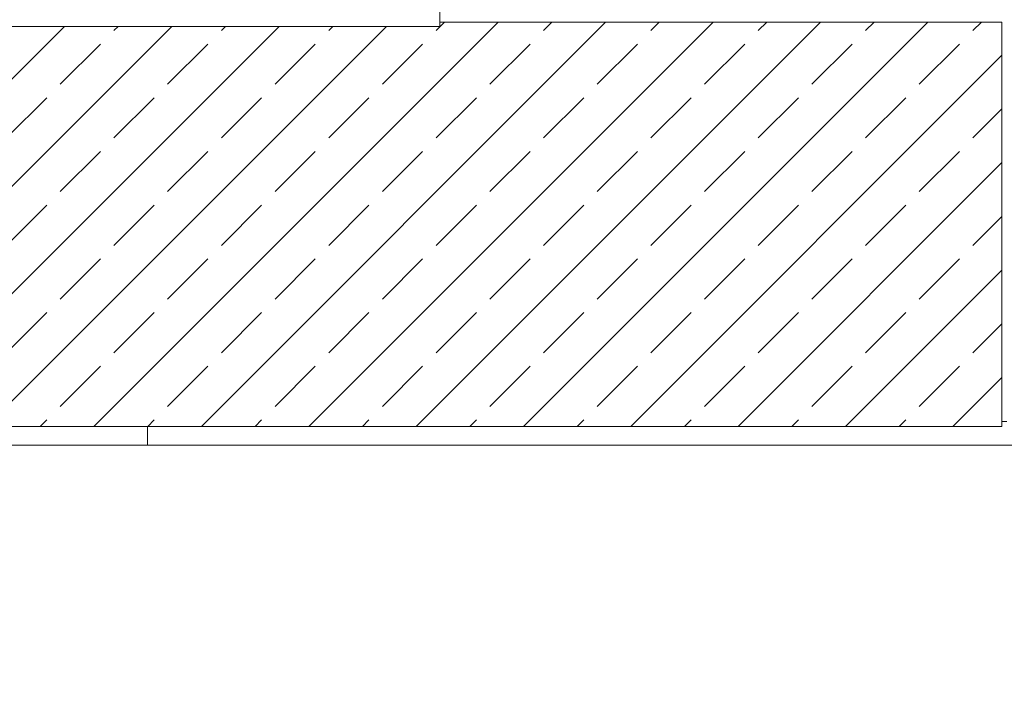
# Model space of a CAD drawing. Header units: millimetres. Extents: x 52659 to 1698020, y -10054 to 104697.
# Tile 23 of 256: x 142643 to 144717, y 11656 to 13105. Entities that reach past the tile are written whole.
import ezdxf

# ---------------------------------------------------------------- set-up
doc = ezdxf.new("R2010")
doc.units = ezdxf.units.MM
doc.header["$MEASUREMENT"] = 0
for name, color, linetype in [('02-04 CASSETTES FONCEES', 7, 'Continuous'), ('02-04 Mur.Construction', 7, 'Continuous'), ('05-02 Cotation 200ème 100ème.Cotations', 7, 'Continuous'), ('08-01 2D Dessin général.2D', 7, 'Continuous'), ('A-WALL-____-OTLN.Modèle IFC', 7, 'Continuous'), ('Fenêtres ARCHICAD', 7, 'Continuous')]:
    doc.layers.add(name, color=color, linetype=linetype)
doc.styles.add('STYLE_GENERE_3', font='ARIALN.TTF')
doc.dimstyles.new('STYLE_GENERE__2', dxfattribs={"dimtxt": 200, "dimasz": 95, "dimexe": 0.18, "dimexo": 100, "dimgap": 0, "dimtad": 0, "dimlfac": 0.001, "dimzin": 0, "dimdsep": 46, "dimtxsty": 'STYLE_GENERE_3', "dimblk": 'ARROWHEAD_6', "dimblk1": 'ARROWHEAD_6', "dimblk2": 'ARROWHEAD_6', "dimcen": 0.09, "dimclrd": 7, "dimclre": 7, "dimclrt": 7, "dimazin": 0, "dimtfac": 1, "dimtdec": 4, "dimtmove": 0, "dimatfit": 3, "dimfxl": 1, "dimtolj": 1, "dimtzin": 0, "dimarcsym": 0})

# ---------------------------------------------------------------- blocks, each defined once
blk = doc.blocks.new('Élément de coupe_77_1', base_point=(131932.7, 5158.1))
at = {"layer": 'A-WALL-____-OTLN.Modèle IFC', "color": 7, "linetype": 'Continuous', "lineweight": 18}
for p, q in [((142600.4, 12208.1), (142865.2, 12208.1)), ((142865.2, 12208.1), (143175.1, 12208.1)), ((143175.1, 12208.1), (143448, 12208.1)), ((143448, 12208.1), (143720.9, 12208.1)), ((143720.9, 12208.1), (144135.9, 12208.1)), ((144135.9, 12208.1), (144589.4, 12208.1)), ((144589.4, 12208.1), (145079, 12208.1))]:
    blk.add_line(p, q, dxfattribs=at)
blk = doc.blocks.new('Élément de coupe_216_1', base_point=(131932.7, 5158.1))
at = {"layer": 'Fenêtres ARCHICAD', "color": 7, "linetype": 'Continuous', "lineweight": 9}
for p, q in [((143500.6, 14428.1), (143510.6, 14428.1)), ((141767.7, 13178.1), (141767.7, 14407.9))]:
    blk.add_line(p, q, dxfattribs=at)
at = {"layer": 'Fenêtres ARCHICAD', "color": 7, "linetype": 'Continuous', "lineweight": 5}
for p, q in [((141827.7, 13998.1), (141827.7, 13238.1)), ((141857.7, 13268.1), (141857.7, 13998.1)), ((142617.7, 13998.1), (142617.7, 13268.1)), ((142677.7, 13268.1), (142677.7, 13998.1)), ((143437.7, 13998.1), (143437.7, 13268.1)), ((143467.7, 13238.1), (143467.7, 13998.1)), ((142632.7, 13268.1), (141857.7, 13268.1)), ((142662.7, 13268.1), (142632.7, 13268.1)), ((143437.7, 13268.1), (142662.7, 13268.1)), ((141827.7, 13238.1), (143467.7, 13238.1)), ((141767.7, 13178.1), (143510.6, 13178.1)), ((141767.7, 13140.9), (141767.7, 13146)), ((141767.7, 13090.8), (141767.7, 13140.9)), ((143527.7, 13140.9), (141767.7, 13140.9)), ((143527.7, 13140.9), (143527.7, 13143.9)), ((143527.7, 13090.8), (143527.7, 13140.9)), ((143527.7, 13090.8), (141767.7, 13090.8))]:
    blk.add_line(p, q, dxfattribs=at)
blk = doc.blocks.new('Élément de coupe_235_1', base_point=(131932.7, 5158.1))
at = {"layer": '02-04 Mur.Construction', "color": 7, "linetype": 'Continuous', "lineweight": 9}
blk.add_line((144722.5, 12258.1), (144712.5, 12258.1), dxfattribs=at)
blk = doc.blocks.new('Élément de coupe_371_1', base_point=(131932.7, 5158.1))
at = {"layer": '02-04 CASSETTES FONCEES', "color": 7, "linetype": 'Continuous', "lineweight": 9}
for p, q in [((142799.1, 12248.1), (143651.1, 13100.1)), ((143025.4, 12248.1), (143877.4, 13100.1)), ((143251.7, 12248.1), (144103.7, 13100.1)), ((143478, 12248.1), (144330, 13100.1)), ((143520, 13082.1), (143538, 13100.1)), ((144712.5, 13100.1), (143527.7, 13100.1)), ((143704.2, 12248.1), (144556.2, 13100.1)), ((143746.3, 13082.1), (143764.3, 13100.1)), ((143972.6, 13082.1), (143990.5, 13100.1)), ((144198.8, 13082.1), (144216.8, 13100.1)), ((144425.1, 13082.1), (144443.1, 13100.1)), ((144651.4, 13082.1), (144669.4, 13100.1)), ((144712.5, 12248.1), (144712.5, 13100.1)), ((141894, 12248.1), (142736.8, 13090.8)), ((142120.3, 12248.1), (142963.1, 13090.8)), ((142346.6, 12248.1), (143189.3, 13090.8)), ((142572.9, 12248.1), (143415.6, 13090.8)), ((142841.2, 13082.1), (142849.9, 13090.8)), ((143067.5, 13082.1), (143076.2, 13090.8)), ((143293.7, 13082.1), (143302.5, 13090.8)), ((142728.1, 12969), (142812.9, 13053.8)), ((142954.3, 12969), (143039.2, 13053.8)), ((143180.6, 12969), (143265.5, 13053.8)), ((143406.9, 12969), (143491.7, 13053.8)), ((143633.2, 12969), (143718, 13053.8)), ((143859.4, 12969), (143944.3, 13053.8)), ((144085.7, 12969), (144170.6, 13053.8)), ((144312, 12969), (144396.8, 13053.8)), ((144538.3, 12969), (144623.1, 13053.8)), ((143930.5, 12248.1), (144712.5, 13030.1)), ((142614.9, 12855.8), (142699.8, 12940.7)), ((142841.2, 12855.8), (142926.1, 12940.7)), ((143067.5, 12855.8), (143152.3, 12940.7)), ((143293.7, 12855.8), (143378.6, 12940.7)), ((143520, 12855.8), (143604.9, 12940.7)), ((143746.3, 12855.8), (143831.1, 12940.7)), ((143972.6, 12855.8), (144057.4, 12940.7)), ((144198.8, 12855.8), (144283.7, 12940.7)), ((144425.1, 12855.8), (144510, 12940.7)), ((144651.4, 12855.8), (144712.5, 12916.9)), ((142728.1, 12742.7), (142812.9, 12827.5)), ((142954.3, 12742.7), (143039.2, 12827.5)), ((143180.6, 12742.7), (143265.5, 12827.5)), ((143406.9, 12742.7), (143491.7, 12827.5)), ((143633.2, 12742.7), (143718, 12827.5)), ((143859.4, 12742.7), (143944.3, 12827.5)), ((144085.7, 12742.7), (144170.6, 12827.5)), ((144312, 12742.7), (144396.8, 12827.5)), ((144538.3, 12742.7), (144623.1, 12827.5)), ((144156.8, 12248.1), (144712.5, 12803.8)), ((142614.9, 12629.5), (142699.8, 12714.4)), ((142841.2, 12629.5), (142926.1, 12714.4)), ((143067.5, 12629.5), (143152.3, 12714.4)), ((143293.7, 12629.5), (143378.6, 12714.4)), ((143520, 12629.5), (143604.9, 12714.4)), ((143746.3, 12629.5), (143831.1, 12714.4)), ((143972.6, 12629.5), (144057.4, 12714.4)), ((144198.8, 12629.5), (144283.7, 12714.4)), ((144425.1, 12629.5), (144510, 12714.4)), ((144651.4, 12629.5), (144712.5, 12690.6)), ((142728.1, 12516.4), (142812.9, 12601.3)), ((142954.3, 12516.4), (143039.2, 12601.3)), ((143180.6, 12516.4), (143265.5, 12601.3)), ((143406.9, 12516.4), (143491.7, 12601.3)), ((143633.2, 12516.4), (143718, 12601.3)), ((143859.4, 12516.4), (143944.3, 12601.3)), ((144085.7, 12516.4), (144170.6, 12601.3)), ((144312, 12516.4), (144396.8, 12601.3)), ((144538.3, 12516.4), (144623.1, 12601.3)), ((144383.1, 12248.1), (144712.5, 12577.5)), ((142614.9, 12403.3), (142699.8, 12488.1)), ((142841.2, 12403.3), (142926.1, 12488.1)), ((143067.5, 12403.3), (143152.3, 12488.1)), ((143293.7, 12403.3), (143378.6, 12488.1)), ((143520, 12403.3), (143604.9, 12488.1)), ((143746.3, 12403.3), (143831.1, 12488.1)), ((143972.6, 12403.3), (144057.4, 12488.1)), ((144198.8, 12403.3), (144283.7, 12488.1)), ((144425.1, 12403.3), (144510, 12488.1)), ((144651.4, 12403.3), (144712.5, 12464.4)), ((142728.1, 12290.1), (142812.9, 12375)), ((142954.3, 12290.1), (143039.2, 12375)), ((143180.6, 12290.1), (143265.5, 12375)), ((143406.9, 12290.1), (143491.7, 12375)), ((143633.2, 12290.1), (143718, 12375)), ((143859.4, 12290.1), (143944.3, 12375)), ((144085.7, 12290.1), (144170.6, 12375)), ((144312, 12290.1), (144396.8, 12375)), ((144538.3, 12290.1), (144623.1, 12375)), ((144609.3, 12248.1), (144712.5, 12351.2)), ((141722.5, 12248.1), (144712.5, 12248.1)), ((142686, 12248.1), (142699.8, 12261.8)), ((142912.3, 12248.1), (142926.1, 12261.8)), ((143138.5, 12248.1), (143152.3, 12261.8)), ((143364.8, 12248.1), (143378.6, 12261.8)), ((143591.1, 12248.1), (143604.9, 12261.8)), ((143817.4, 12248.1), (143831.1, 12261.8)), ((144043.6, 12248.1), (144057.4, 12261.8)), ((144269.9, 12248.1), (144283.7, 12261.8)), ((144496.2, 12248.1), (144510, 12261.8))]:
    blk.add_line(p, q, dxfattribs=at)
blk = doc.blocks.new('*D764', base_point=(131932.7, 5158.1))
at = {"layer": '05-02 Cotation 200ème 100ème.Cotations', "color": 7, "linetype": 'Continuous', "lineweight": 25, "transparency": 16777216}
for p, q in [((135853.9, 14458.1), (135953.9, 14358.1)), ((135853.9, 11412.6), (135953.9, 11312.6))]:
    blk.add_line(p, q, dxfattribs=at)
at = {"layer": '05-02 Cotation 200ème 100ème.Cotations', "color": 7, "linetype": 'Continuous', "lineweight": 13, "transparency": 16777216}
for p, q in [((135997.7, 14408.1), (135810.2, 14408.1)), ((135903.9, 13134.2), (135903.9, 14408.1)), ((135903.9, 11362.6), (135903.9, 12636.5)), ((135997.7, 11362.6), (135810.2, 11362.6))]:
    blk.add_line(p, q, dxfattribs=at)
at = {"layer": '05-02 Cotation 200ème 100ème.Cotations', "color": 7, "lineweight": 9, "transparency": 16777216, "char_height": 200, "attachment_point": 7, "rotation": 90, "style": 'STYLE_GENERE_3'}
for s, insert in [('\\A1;0,40', (135861, 14381.8)), ('\\A1;3,05', (136003.9, 12661.3))]:
    blk.add_mtext(s, dxfattribs=dict(at, insert=insert))
blk = doc.blocks.new('ARROWHEAD_6')
at = {"color": 0, "linetype": 'Continuous', "lineweight": 0}
for p, q in [((-0.5, -0.5), (0.5, 0.5)), ((0, 0), (-1, 0))]:
    blk.add_line(p, q, dxfattribs=at)

msp = doc.modelspace()

# ---------------------------------------------------------------- linework, layer by layer
at = {"layer": '08-01 2D Dessin général.2D', "color": 7, "linetype": 'Continuous', "lineweight": 9}
msp.add_line((142911.721, 12208.072), (142911.721, 12248.072), dxfattribs=at)

# ---------------------------------------------------------------- block references
at = {"layer": '02-04 CASSETTES FONCEES', "lineweight": 0}
msp.add_blockref('Élément de coupe_371_1', (131932.668, 5158.072), dxfattribs=at)
at = {"layer": '02-04 Mur.Construction', "lineweight": 0}
msp.add_blockref('Élément de coupe_235_1', (131932.668, 5158.072), dxfattribs=at)
at = {"layer": 'A-WALL-____-OTLN.Modèle IFC', "lineweight": 0}
msp.add_blockref('Élément de coupe_77_1', (131932.668, 5158.072), dxfattribs=at)
at = {"layer": 'Fenêtres ARCHICAD', "lineweight": 0}
msp.add_blockref('Élément de coupe_216_1', (131932.668, 5158.072), dxfattribs=at)

# ---------------------------------------------------------------- dimensions: what is measured, and where the dimension line sits
at = {"layer": '05-02 Cotation 200ème 100ème.Cotations', "color": 7, "linetype": 'Continuous', "lineweight": 13}
dim = msp.add_linear_dim(base=(135903.901, 14408.072), p1=(220897.887, 11362.595), p2=(220602.668, 14408.072), angle=90, dimstyle='STYLE_GENERE__2', dxfattribs=at)
dim.commit()
dim.dimension.update_dxf_attribs({"geometry": '*D764', "text_midpoint": (135903.901, 12921.098), "dimtype": 160, "text_rotation": 90})

doc.saveas('drawing.dxf')
